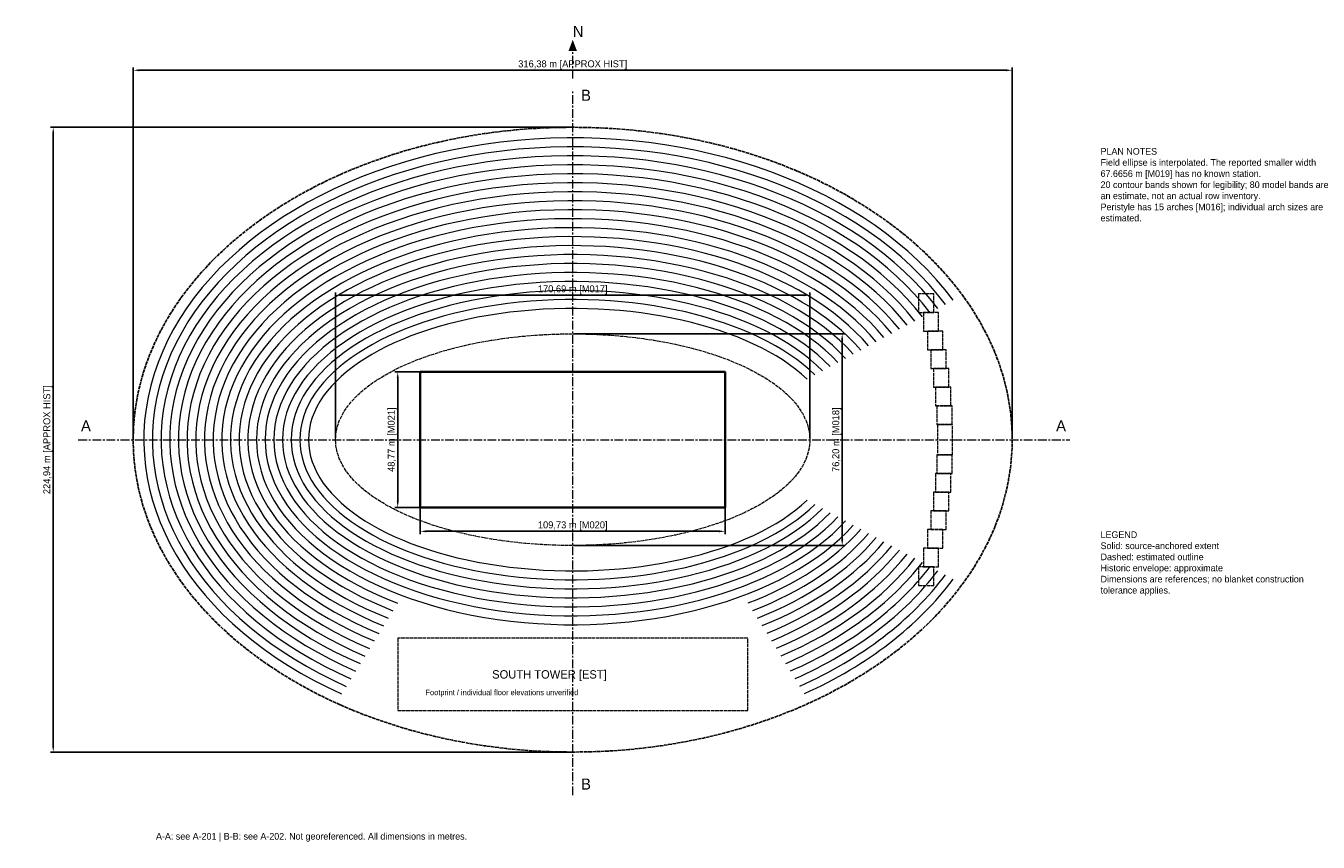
# Model space of a CAD drawing. Header units: metres. Extents: x -197 to 268, y -145 to 149.
import ezdxf

# ---------------------------------------------------------------- set-up
doc = ezdxf.new("R2010")
doc.units = ezdxf.units.M
doc.linetypes.add('CENTER', pattern=[5.08, 3.175, -0.635, 0.635, -0.635])
doc.linetypes.add('DASHED', pattern=[1.524, 1.27, -0.254])
for name, color, linetype, lineweight in [('A-ANNO-DATM', 4, 'CENTER', 13), ('A-ANNO-DIMS', 3, 'CONTINUOUS', 18), ('A-ANNO-NOTE', 7, 'CONTINUOUS', 18), ('A-AREA-HIST', 30, 'DASHED', 25), ('A-REFR-ESTM', 8, 'DASHED', 18), ('A-REFR-SRCE', 7, 'CONTINUOUS', 35), ('A-SEAT-ESTM', 8, 'CONTINUOUS', 13)]:
    doc.layers.add(name, color=color, linetype=linetype, lineweight=lineweight)
doc.dimstyles.new('REFERENCE_M', dxfattribs={"dimtxt": 2.5, "dimasz": 2.2, "dimexe": 1, "dimexo": 0.7, "dimgap": 0.7, "dimtad": 1, "dimzin": 0, "dimcen": 2.5, "dimclrd": 3, "dimclre": 3, "dimclrt": 7, "dimazin": 3, "dimtfac": 1, "dimtmove": 0, "dimatfit": 3})

msp = doc.modelspace()

# ---------------------------------------------------------------- linework, layer by layer
at = {"layer": 'A-ANNO-DATM'}
for p, q in [((0, 130), (0, 141)), ((0, -128), (0, 126)), ((-178, 0), (179, 0))]:
    msp.add_line(p, q, dxfattribs=at)
msp.add_solid([(0, 144), (-1.5, 140), (1.5, 140)], dxfattribs=at)
at = {"layer": 'A-AREA-HIST'}
msp.add_ellipse((0, 0), major_axis=(158.191, 0), ratio=0.7109827, dxfattribs=at)
at = {"layer": 'A-REFR-ESTM'}
for points in [[(124.488, 45.786), (129.988, 45.786), (129.988, 52.5), (124.488, 52.5)], [(126.209, 39.071), (131.709, 39.071), (131.709, 45.786), (126.209, 45.786)], [(127.679, 32.357), (133.179, 32.357), (133.179, 39.071), (127.679, 39.071)], [(128.895, 25.643), (134.395, 25.643), (134.395, 32.357), (128.895, 32.357)], [(129.859, 18.929), (135.359, 18.929), (135.359, 25.643), (129.859, 25.643)], [(130.571, 12.214), (136.071, 12.214), (136.071, 18.929), (130.571, 18.929)], [(131.03, 5.5), (136.53, 5.5), (136.53, 12.214), (131.03, 12.214)], [(131.25, -5.5), (136.75, -5.5), (136.75, 5.5), (131.25, 5.5)], [(131.03, -12.214), (136.53, -12.214), (136.53, -5.5), (131.03, -5.5)], [(130.571, -18.929), (136.071, -18.929), (136.071, -12.214), (130.571, -12.214)], [(129.859, -25.643), (135.359, -25.643), (135.359, -18.929), (129.859, -18.929)], [(128.895, -32.357), (134.395, -32.357), (134.395, -25.643), (128.895, -25.643)], [(127.679, -39.071), (133.179, -39.071), (133.179, -32.357), (127.679, -32.357)], [(126.209, -45.786), (131.709, -45.786), (131.709, -39.071), (126.209, -39.071)], [(124.488, -52.5), (129.988, -52.5), (129.988, -45.786), (124.488, -45.786)], [(-63, -97.5), (63, -97.5), (63, -71.5), (-63, -71.5)]]:
    msp.add_lwpolyline(points, close=True, dxfattribs=at)
msp.add_ellipse((0, 0), major_axis=(85.344, 0), ratio=0.4464286, dxfattribs=at)
at = {"layer": 'A-REFR-SRCE'}
msp.add_lwpolyline([(-54.864, -24.384), (54.864, -24.384), (54.864, 24.384), (-54.864, 24.384)], close=True, dxfattribs=at)
at = {"layer": 'A-SEAT-ESTM'}
for major_axis, ratio, start_param, end_param in [((154.391, 0), 0.7038691, 0.48, 4.1431853), ((151.272, 0), 0.6970086, 0.48, 4.1431853), ((148.152, 0), 0.6898592, 0.48, 4.1431853), ((145.033, 0), 0.6824023, 0.48, 4.1431853), ((141.913, 0), 0.6746175, 0.48, 4.1431853), ((138.793, 0), 0.6664827, 0.48, 4.1431853), ((135.674, 0), 0.6579739, 0.48, 4.1431853), ((132.554, 0), 0.6490645, 0.48, 4.1431853), ((129.435, 0), 0.6397257, 0.48, 4.1431853), ((126.315, 0), 0.6299257, 0.48, 4.1431853), ((123.196, 0), 0.6196293, 0.48, 4.1431853), ((120.076, 0), 0.6087979, 0.48, 4.1431853), ((116.956, 0), 0.5973887, 0.48, 4.1431853), ((113.837, 0), 0.5853542, 0.48, 5.8031853), ((110.717, 0), 0.5726415, 0.48, 5.8031853), ((107.598, 0), 0.5591917, 0.48, 5.8031853), ((104.478, 0), 0.5449387, 0.48, 5.8031853), ((101.359, 0), 0.5298084, 0.48, 5.8031853), ((98.239, 0), 0.5137171, 0.48, 5.8031853), ((95.12, 0), 0.4965704, 0.48, 5.8031853), ((116.956, 0), 0.5973887, 5.2831853, 5.8031853), ((120.076, 0), 0.6087979, 5.2831853, 5.8031853), ((123.196, 0), 0.6196293, 5.2831853, 5.8031853), ((126.315, 0), 0.6299257, 5.2831853, 5.8031853), ((129.435, 0), 0.6397257, 5.2831853, 5.8031853), ((132.554, 0), 0.6490645, 5.2831853, 5.8031853), ((135.674, 0), 0.6579739, 5.2831853, 5.8031853), ((138.793, 0), 0.6664827, 5.2831853, 5.8031853), ((141.913, 0), 0.6746175, 5.2831853, 5.8031853), ((145.033, 0), 0.6824023, 5.2831853, 5.8031853), ((148.152, 0), 0.6898592, 5.2831853, 5.8031853), ((151.272, 0), 0.6970086, 5.2831853, 5.8031853), ((154.391, 0), 0.7038691, 5.2831853, 5.8031853)]:
    msp.add_ellipse((0, 0), major_axis=major_axis, ratio=ratio, start_param=start_param, end_param=end_param, dxfattribs=at)

# ---------------------------------------------------------------- texts
at = {"layer": 'A-ANNO-NOTE'}
for s, height, p in [('N', 4, (0, 145)), ('B', 4, (3, 122)), ('A', 4, (-177, 3)), ('A', 4, (174, 3)), ('SOUTH TOWER [EST]', 3, (-29, -86)), ('Footprint / individual floor elevations unverified', 2, (-53, -92)), ('B', 4, (3, -126)), ('A-A: see A-201 | B-B: see A-202. Not georeferenced. All dimensions in metres.', 2.4, (-150, -144))]:
    msp.add_text(s, height=height, dxfattribs=at).set_placement(p)
at = {"layer": 'A-ANNO-NOTE', "char_height": 2.4, "width": 82, "attachment_point": 1}
for s, insert in [('PLAN NOTES\\PField ellipse is interpolated. The reported smaller width 67.6656 m [M019] has no known station.\\P20 contour bands shown for legibility; 80 model bands are an estimate, not an actual row inventory.\\PPeristyle has 15 arches [M016]; individual arch sizes are estimated.', (190, 105)), ('LEGEND\\PSolid: source-anchored extent\\PDashed: estimated outline\\PHistoric envelope: approximate\\PDimensions are references; no blanket construction tolerance applies.', (190, -33))]:
    msp.add_mtext(s, dxfattribs=dict(at, insert=insert))

# ---------------------------------------------------------------- dimensions: what is measured, and where the dimension line sits
at = {"layer": 'A-ANNO-DIMS'}
for base, p1, p2, text in [((-158.191, 133), (-158.191, 0), (158.191, 0), '<> m [APPROX HIST]'), ((-85.344, 52), (-85.344, 0), (85.344, 0), '<> m [M017]'), ((-54.864, -33), (-54.864, 0), (54.864, 0), '<> m [M020]')]:
    msp.add_linear_dim(base=base, p1=p1, p2=p2, text=text, dimstyle='REFERENCE_M', dxfattribs=at).render()
for base, p1, p2, text in [((-187, -112.471), (0, -112.471), (0, 112.471), '<> m [APPROX HIST]'), ((97, -38.1), (0, -38.1), (0, 38.1), '<> m [M018]'), ((-63, -24.384), (0, -24.384), (0, 24.384), '<> m [M021]')]:
    msp.add_linear_dim(base=base, p1=p1, p2=p2, angle=90, text=text, dimstyle='REFERENCE_M', dxfattribs=at).render()

doc.saveas('drawing.dxf')
